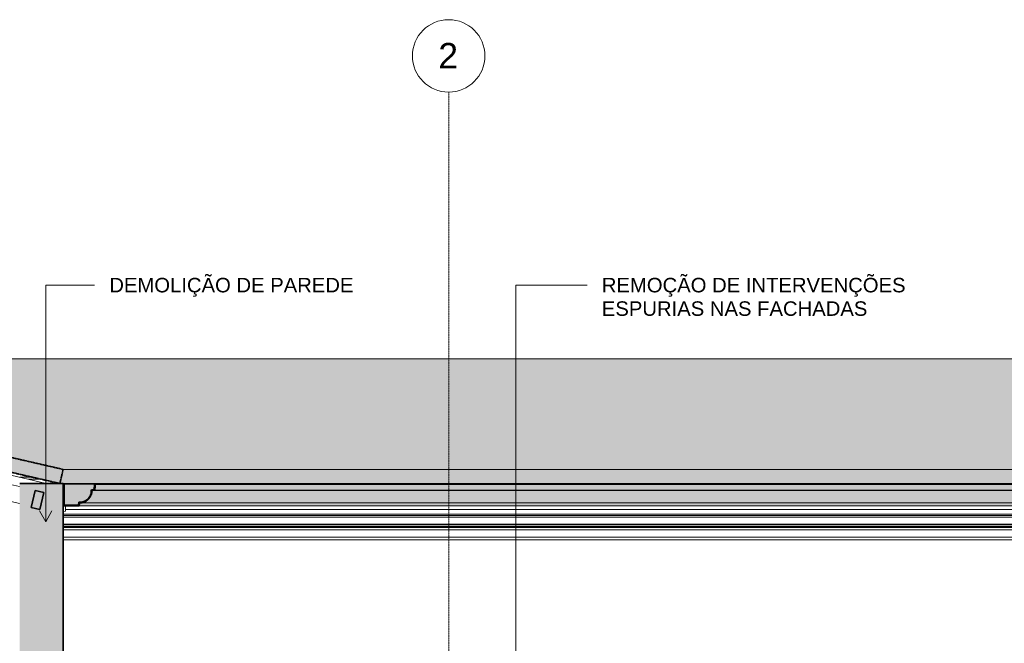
# Model space of a CAD drawing. Header units: millimetres. Extents: x -32613 to 52917, y -2150 to 8528.
# Tile 254 of 256: x 35681 to 42474, y 4225 to 8528. Entities that reach past the tile are written whole.
import ezdxf

# ---------------------------------------------------------------- set-up
doc = ezdxf.new("R2010")
doc.units = ezdxf.units.MM
doc.linetypes.add('_Tracejado médio', pattern=[4, 3, -1])
doc.linetypes.add('_Traço - ponto', pattern=[16, 12, -2, 0, -2])
for name, color, linetype, lineweight in [('A-GENM', 13, 'Continuous', 18), ('A-GLAZ-CWMG', 51, 'Continuous', 18), ('A-ROOF', 132, 'Continuous', 25), ('A-ROOF-MCUT', 132, 'Continuous', 70), ('A-ROOF-OTLN', 132, 'Continuous', 25), ('A-ROOF-PATT', 132, 'Continuous', 25), ('A-WALL', 113, 'Continuous', 25), ('A-WALL-PATT', 111, 'Continuous', 70), ('G-ANNO-TEXT', 231, 'Continuous', 9), ('S-GRID', 1, 'Continuous', 9), ('S-GRID-IDEN', 1, 'Continuous', 9)]:
    doc.layers.add(name, color=color, linetype=linetype, lineweight=lineweight)
doc.styles.add('Arial_2', font='arial.ttf', dxfattribs={"height": 175})
doc.styles.add('Arial_3', font='arial.ttf', dxfattribs={"height": 100})

# ---------------------------------------------------------------- blocks, each defined once
blk = doc.blocks.new('Rectangular Mullion - 4x6_3-3931219-CORTE B - MANTER _ DEMOLIR')
at = {"layer": 'A-GLAZ-CWMG'}
for p, q in [((15959.6, 6034.8), (16364.8, 5941.6)), ((18846.1, 5306.3), (15959, 5970.3)), ((16413.6, 5930.4), (16823.1, 5836.2)), ((16871.8, 5825), (17281.3, 5730.9)), ((17330, 5719.7), (17739.5, 5625.5)), ((17788.2, 5614.3), (18197.7, 5520.1)), ((18246.5, 5508.9), (18656, 5414.7)), ((18704.7, 5403.5), (19029.8, 5328.7))]:
    blk.add_line(p, q, dxfattribs=at)
blk = doc.blocks.new('Rectangular Mullion - 6x12 cm 2-4082025-CORTE B - MANTER _ DEMOLIR')
at = {"layer": 'A-GLAZ-CWMG'}
for p, q in [((18846.1, 5191.1), (18602.4, 5247.2)), ((19146.1, 5258.2), (19147.5, 5257.8)), ((19147.5, 5251.3), (19146.1, 5251.1)), ((19162.8, 5137), (19162.8, 5173.8)), ((19146.1, 5133.8), (19162.8, 5137))]:
    blk.add_line(p, q, dxfattribs=at)
blk = doc.blocks.new('Rectangular Mullion - 6x12 cm-4082021-CORTE B - MANTER _ DEMOLIR')
at = {"layer": 'A-GLAZ-CWMG'}
for p, q in [((18936.6, 5370.8), (18846.8, 5370.8)), ((18991.9, 5358.1), (18902.1, 5358.1))]:
    blk.add_line(p, q, dxfattribs=at)
blk = doc.blocks.new('Rectangular Mullion - 6x12 cm-4252393-CORTE B - MANTER _ DEMOLIR')
at = {"layer": 'A-GLAZ-CWMG', "lineweight": 35}
for p, q in [((18953.4, 5279.5), (18926.5, 5162.6)), ((19011.9, 5266.1), (18953.4, 5279.5)), ((18985, 5149.2), (19011.9, 5266.1)), ((18926.5, 5162.6), (18985, 5149.2))]:
    blk.add_line(p, q, dxfattribs=at)
blk = doc.blocks.new('ORNAMENTO SUPERIOR - ORNAMENTO SUPERIOR-4323885-CORTE B - MANTER _ DEMOLIR')
at = {"layer": 'A-GENM'}
for p, q in [((19146.1, 5287.4), (19147.5, 5287.4)), ((19146.1, 5282.4), (19147.5, 5282.4)), ((19146.1, 5277.4), (19147.5, 5277.4)), ((19146.1, 5267.4), (19147.5, 5267.4)), ((19146.1, 5262.4), (19147.5, 5262.4)), ((19146.1, 5116.7), (30071.1, 5116.7)), ((19146.1, 5106.7), (30071.1, 5106.7)), ((19146.1, 5096.7), (30071.1, 5096.7)), ((19162.8, 5147.5), (30071.1, 5147.5)), ((19146.1, 5046.7), (30071.1, 5046.7)), ((19146.1, 5041.7), (30071.1, 5041.7)), ((19146.1, 5031.7), (30071.1, 5031.7)), ((19146.1, 5023.7), (30071.1, 5023.7)), ((19146.1, 5008.7), (30071.1, 5008.7)), ((19146.1, 4958.7), (30071.1, 4958.7)), ((19146.1, 4938.7), (30071.1, 4938.7))]:
    blk.add_line(p, q, dxfattribs=at)
blk = doc.blocks.new('Grid - Head Grid-11506-CORTE B - MANTER _ DEMOLIR')
at = {"layer": 'S-GRID-IDEN'}
blk.add_circle((29896.1, 8278.5), 250, dxfattribs=at)

msp = doc.modelspace()

# ---------------------------------------------------------------- hatches: boundary and pattern name
at = {"layer": 'A-ROOF'}
for points in [[(35959.522, 5328.7), (35980.459, 5425.206), (35958.263, 5328.7)], [(35959.522, 5328.7), (47310.997, 5328.7), (47335.124, 5425.206), (35980.459, 5425.206), (35959.56, 5328.876)]]:
    msp.add_hatch(color=254, dxfattribs=at).paths.add_polyline_path(points, flags=0)
at = {"layer": 'A-ROOF-OTLN'}
h = msp.add_hatch(color=254, dxfattribs=at)
h.paths.add_polyline_path([(35997.993, 5178.798), (36086.196, 5178.798), (36089.688, 5198.603), (36116.358, 5201.698), (36140.532, 5213.384), (36159.524, 5232.363), (36171.268, 5256.891), (36174.339, 5283.198), (36194.352, 5286.726), (36197.492, 5322.609), (35986.893, 5322.738), (35986.893, 5178.798)], flags=0)
h.paths.add_polyline_path([(36093.864, 5193.494), (36116.358, 5196.554), (36116.005, 5197), (36112.268, 5196.408)], flags=0)
h.paths.add_polyline_path([(36125.616, 5200.387), (36136.639, 5204.951), (36140.532, 5207.984), (36134.577, 5204.951)], flags=0)
h.paths.add_polyline_path([(36147.957, 5213.631), (36154.359, 5218.541), (36159.274, 5224.941), (36151.727, 5217.399)], flags=0)
h.paths.add_polyline_path([(36164.833, 5232.18), (36167.961, 5236.253), (36172.531, 5247.273), (36164.926, 5232.363)], flags=0)
h.paths.add_polyline_path([(36175.557, 5254.568), (36176.517, 5256.881), (36176.496, 5260.472), (36175.869, 5256.529)], flags=0)
for points in [[(47374.353, 5282.469), (47553.664, 5282.469), (47557.138, 5322.173), (36202.473, 5322.173), (36198.999, 5282.469), (47066.883, 5282.469)], [(47374.353, 5193.494), (47448.529, 5193.494), (47470.67, 5196.408), (47491.303, 5204.951), (47509.024, 5218.541), (47522.626, 5236.253), (47531.181, 5256.881), (47534.109, 5279.021), (36179.444, 5279.021), (36176.37, 5256.529), (36167.961, 5236.253), (36164.833, 5232.18), (36163.081, 5228.746), (36159.274, 5224.941), (36154.359, 5218.541), (36147.709, 5213.384), (36144.149, 5209.826), (36140.532, 5207.937), (36136.639, 5204.951), (36116.005, 5196.408), (36093.864, 5193.494), (47066.883, 5193.494)], [(36179.444, 5279.021), (47534.109, 5279.021), (47553.664, 5282.469), (36198.999, 5282.469), (36194.352, 5281.649)], [(47374.353, 5173.798), (47445.056, 5173.798), (47448.529, 5193.494), (36093.864, 5193.494), (36090.391, 5173.798), (47066.883, 5173.798)]]:
    msp.add_hatch(color=254, dxfattribs=at).paths.add_polyline_path(points, flags=0)
at = {"layer": 'A-ROOF-PATT', "lineweight": 18}
h = msp.add_hatch(color=21, dxfattribs=at)
h.paths.add_polyline_path([(35958.263, 5328.7), (35980.459, 5425.206), (32795.483, 6157.751), (29306.485, 5425.061), (29326.707, 5328.765), (29335.037, 5328.876), (32794.507, 6055.365), (35953.918, 5328.7)], flags=0)
h.paths.add_polyline_path([(23907.309, 5328.765), (23910.387, 5328.876), (23934.434, 5425.061), (18802.37, 6708.077), (14050.459, 5425.061), (14076.459, 5328.765), (14077.439, 5328.765), (18803.338, 6604.758), (23906.864, 5328.876)], flags=0)
at = {"layer": 'A-ROOF-PATT'}
msp.add_hatch(color=254, dxfattribs=at).paths.add_polyline_path([(40456.296, 5425.206), (47335.124, 5425.206), (44279.16, 6189.197), (32945.228, 6189.197), (32795.483, 6157.751), (35980.459, 5425.206), (40302.561, 5425.206)], flags=0)
at = {"layer": 'A-ROOF-PATT', "lineweight": 18}
h = msp.add_hatch(color=21, dxfattribs=at)
h.paths.add_polyline_path([(23935.867, 5173.653), (24044.365, 5173.653), (24047.838, 5193.349), (24074.274, 5197.534), (24098.124, 5209.681), (24117.055, 5228.6), (24129.217, 5252.443), (24133.419, 5278.876), (24152.973, 5282.324), (24156.447, 5322.028), (24151.466, 5322.464), (24148.327, 5286.581), (24128.313, 5283.052), (24125.2, 5256.384), (24113.498, 5232.218), (24094.506, 5213.238), (24070.333, 5201.552), (24043.662, 5198.457), (24040.17, 5178.653), (23940.867, 5178.653), (23940.867, 5322.593), (23935.867, 5322.593), (23935.867, 5192.067)], flags=0)
h.paths.add_polyline_path([(29233.671, 5173.653), (29305.052, 5173.653), (29305.052, 5322.593), (29300.052, 5322.593), (29300.052, 5178.653), (29200.749, 5178.653), (29197.257, 5198.457), (29170.586, 5201.552), (29146.412, 5213.238), (29127.42, 5232.218), (29115.718, 5256.384), (29112.606, 5283.052), (29092.592, 5286.581), (29089.452, 5322.464), (29084.471, 5322.028), (29087.945, 5282.324), (29107.5, 5278.876), (29111.702, 5252.443), (29123.863, 5228.6), (29142.795, 5209.681), (29166.645, 5197.534), (29193.08, 5193.349), (29196.553, 5173.653)], flags=0)
h.paths.add_polyline_path([(36074.86, 5173.798), (36090.391, 5173.798), (36093.864, 5193.494), (36120.3, 5197.679), (36144.149, 5209.826), (36163.081, 5228.746), (36175.242, 5252.588), (36179.444, 5279.021), (36198.999, 5282.469), (36202.473, 5322.173), (36197.492, 5322.609), (36194.352, 5286.726), (36174.339, 5283.198), (36171.226, 5256.529), (36159.524, 5232.363), (36140.532, 5213.384), (36116.358, 5201.698), (36089.688, 5198.603), (36086.196, 5178.798), (35986.893, 5178.798), (35986.893, 5322.738), (35981.893, 5322.738), (35981.893, 5173.798), (35997.993, 5173.798)], flags=0)
at = {"layer": 'A-WALL-PATT', "lineweight": 18}
h = msp.add_hatch(color=21, dxfattribs=at)
h.paths.add_polyline_path([(35680.459, -140), (35980.459, -140), (35980.459, 1820), (35680.459, 1820), (35680.459, 870)], flags=0)
h.paths.add_polyline_path([(35980.459, 3630), (35980.459, 5328.7), (35680.459, 5328.7), (35680.459, 3630), (35690.524, 3630)], flags=0)

# ---------------------------------------------------------------- linework, layer by layer
at = {"layer": 'A-ROOF', "color": 30, "linetype": '_Tracejado médio', "lineweight": 18}
for p, q in [((44279.16, 6189.197), (32945.228, 6189.197)), ((35959.522, 5328.7), (35980.459, 5425.206)), ((35980.459, 5425.206), (47335.124, 5425.206)), ((47310.997, 5328.7), (35980.459, 5328.7))]:
    msp.add_line(p, q, dxfattribs=at)
at = {"layer": 'A-ROOF', "color": 40, "linetype": '_Tracejado médio', "lineweight": 35}
for p, q in [((35980.459, 5425.206), (32795.483, 6157.751)), ((32794.507, 6055.365), (35953.918, 5328.7)), ((35958.263, 5328.7), (35980.459, 5425.206)), ((35953.918, 5328.7), (35958.263, 5328.7))]:
    msp.add_line(p, q, dxfattribs=at)
at = {"layer": 'A-ROOF-MCUT', "color": 40, "linetype": '_Tracejado médio', "lineweight": 35}
for p, q in [((35986.893, 5322.738), (35981.893, 5322.738)), ((35981.893, 5322.738), (35981.893, 5173.798)), ((35986.893, 5178.798), (35986.893, 5322.738)), ((36197.492, 5322.609), (36194.352, 5286.726)), ((36202.473, 5322.173), (36197.492, 5322.609)), ((36198.999, 5282.469), (36202.473, 5322.173)), ((36194.352, 5286.726), (36174.339, 5283.198)), ((36179.444, 5279.021), (36198.999, 5282.469)), ((35981.893, 5173.798), (36090.391, 5173.798)), ((36086.196, 5178.798), (35986.893, 5178.798)), ((36089.688, 5198.603), (36086.196, 5178.798)), ((36090.391, 5173.798), (36093.864, 5193.494))]:
    msp.add_line(p, q, dxfattribs=at)
for radius, start, end in [(80.58, 267.0290805, 2.9329444), (85.58, 270, 359.9639643)]:
    msp.add_arc((36093.864, 5279.074), radius, start, end, dxfattribs=at)
at = {"layer": 'A-ROOF-OTLN', "color": 30, "linetype": '_Tracejado médio', "lineweight": 18}
for p, q in [((47341.557, 5322.738), (35986.893, 5322.738)), ((47552.157, 5322.609), (36197.492, 5322.609)), ((47557.138, 5322.173), (36202.473, 5322.173)), ((47534.109, 5279.021), (36179.444, 5279.021)), ((47553.664, 5282.469), (36198.999, 5282.469)), ((47445.056, 5173.798), (36090.391, 5173.798)), ((36093.864, 5193.494), (47448.529, 5193.494)), ((47448.529, 5193.494), (36093.864, 5193.494))]:
    msp.add_line(p, q, dxfattribs=at)
for points in [[(36161.672, 5235.541), (36160.707, 5234.038), (36159.693, 5232.567), (36158.63, 5231.131)], [(36171.977, 5259.291), (36171.43, 5257.129), (36170.792, 5254.99), (36170.067, 5252.882)]]:
    msp.add_open_spline(points, degree=3, dxfattribs=at)
for points, knots in [([(36165.251, 5231.874), (36166.198, 5233.306), (36169.082, 5237.939), (36171.527, 5243.082), (36173.119, 5246.757), (36173.22, 5246.993)], [0.628335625, 0.628335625, 0.628335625, 0.628335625, 0.666666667, 0.75, 0.755697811, 0.755697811, 0.755697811, 0.755697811]), ([(36175.83, 5254.466), (36176.071, 5255.268), (36178.341, 5263.254), (36179.44, 5271.555), (36179.444, 5279.021)], [0.814644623, 0.814644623, 0.814644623, 0.814644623, 0.833333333, 1, 1, 1, 1]), ([(36093.864, 5193.494), (36097.597, 5193.494), (36105.062, 5193.983), (36113.222, 5195.606), (36117.619, 5196.853), (36118.421, 5197.093)], [0, 0, 0, 0, 0.083333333, 0.166666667, 0.185355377, 0.185355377, 0.185355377, 0.185355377]), ([(36120.007, 5202.853), (36119.408, 5202.647), (36117.29, 5201.946), (36115.142, 5201.355), (36113.595, 5200.963)], [0.771625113, 0.771625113, 0.771625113, 0.771625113, 0.7857142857, 0.8212235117, 0.8212235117, 0.8212235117, 0.8212235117]), ([(36125.893, 5199.714), (36126.13, 5199.809), (36128.094, 5200.612), (36131.728, 5202.258), (36136.537, 5204.827), (36139.587, 5206.712), (36141.02, 5207.658)], [0.244302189, 0.244302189, 0.244302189, 0.244302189, 0.25, 0.291666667, 0.333333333, 0.371664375, 0.371664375, 0.371664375, 0.371664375]), ([(36141.764, 5214.277), (36140.452, 5213.307), (36138.984, 5212.289), (36137.483, 5211.321), (36137.353, 5211.237)], [0.5887160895, 0.5887160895, 0.5887160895, 0.5887160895, 0.625, 0.6284405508, 0.6284405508, 0.6284405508, 0.6284405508]), ([(36148.374, 5213.1), (36149.015, 5213.629), (36151.069, 5215.377), (36154.402, 5218.498), (36157.526, 5221.829), (36159.274, 5223.883), (36159.803, 5224.524)], [0.439780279, 0.439780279, 0.439780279, 0.439780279, 0.458333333, 0.5, 0.541666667, 0.560219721, 0.560219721, 0.560219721, 0.560219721])]:
    msp.add_open_spline(points, degree=3, knots=knots, dxfattribs=at)
at = {"layer": 'A-WALL', "color": 40, "linetype": '_Tracejado médio', "lineweight": 35}
for p, q in [((35980.459, 5328.7), (35680.459, 5328.7)), ((35980.459, 3630), (35980.459, 5328.7))]:
    msp.add_line(p, q, dxfattribs=at)
at = {"layer": 'G-ANNO-TEXT', "color": 7}
for p, q in [((35860.375, 6696.991), (36197.573, 6696.991)), ((35860.375, 5064.407), (35860.375, 6696.991)), ((39102.664, 6696.991), (39595.492, 6696.991)), ((39102.664, 3456.231), (39102.664, 6696.991)), ((35860.375, 5064.407), (35817.074, 5139.407)), ((35860.375, 5064.407), (35903.676, 5139.407))]:
    msp.add_line(p, q, dxfattribs=at)
at = {"layer": 'S-GRID', "linetype": '_Traço - ponto'}
msp.add_line((38640.459, -2106.286), (38640.459, 8028.481), dxfattribs=at)

# ---------------------------------------------------------------- block references
at = {"layer": 'A-GENM'}
msp.add_blockref('ORNAMENTO SUPERIOR - ORNAMENTO SUPERIOR-4323885-CORTE B - MANTER _ DEMOLIR', (16834.344, 0), dxfattribs=at)
at = {"layer": 'A-GLAZ-CWMG'}
for name in ['Rectangular Mullion - 4x6_3-3931219-CORTE B - MANTER _ DEMOLIR', 'Rectangular Mullion - 6x12 cm-4082021-CORTE B - MANTER _ DEMOLIR', 'Rectangular Mullion - 6x12 cm 2-4082025-CORTE B - MANTER _ DEMOLIR', 'Rectangular Mullion - 6x12 cm-4252393-CORTE B - MANTER _ DEMOLIR']:
    msp.add_blockref(name, (16834.344, 0), dxfattribs=at)
at = {"layer": 'S-GRID-IDEN'}
msp.add_blockref('Grid - Head Grid-11506-CORTE B - MANTER _ DEMOLIR', (8744.344, 0), dxfattribs=at)

# ---------------------------------------------------------------- texts
at = {"layer": 'G-ANNO-TEXT', "color": 7, "char_height": 100, "attachment_point": 1, "style": 'Arial_3'}
for s, insert, width in [('DEMOLIÇÃO DE PAREDE', (36299.173, 6746.991), 2080.37906), ('REMOÇÃO DE INTERVENÇÕES ', (39697.092, 6746.991), 2633.54344), ('ESPURIAS NAS FACHADAS', (39697.092, 6584.934), 2272.78406)]:
    msp.add_mtext(s, dxfattribs=dict(at, insert=insert, width=width))
at = {"layer": 'S-GRID-IDEN', "insert": (38569.148, 8367.853), "char_height": 175, "width": 168.35437, "attachment_point": 1, "style": 'Arial_2'}
msp.add_mtext('2', dxfattribs=at)

doc.saveas('drawing.dxf')
